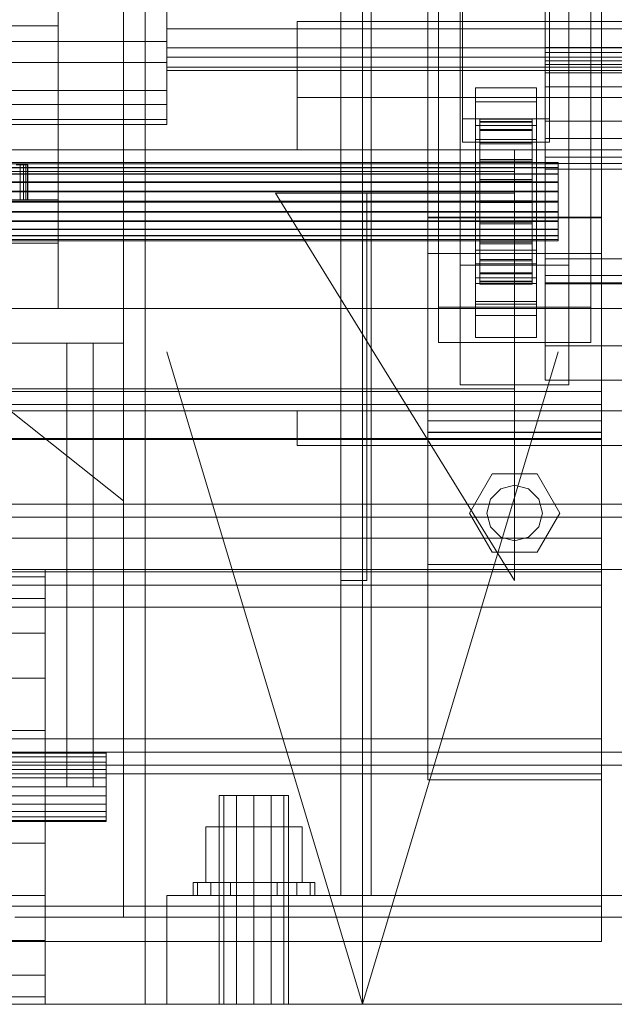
# Model space of a CAD drawing. Header units: millimetres. Extents: x -1970 to 61924, y -58230 to 6847.
# Tile 44 of 256: x 316 to 453, y -36000 to -35774. Entities that reach past the tile are written whole.
import ezdxf

# ---------------------------------------------------------------- set-up
doc = ezdxf.new("R2010")
doc.units = ezdxf.units.MM
for name, color, linetype, lineweight in [('COTAS_O', 1, 'Continuous', 0), ('COTAS_P', 1, 'Continuous', 0), ('frontal_bajante_movil', 7, 'Continuous', 0), ('frontal_briquetadora', 7, 'Continuous', 0), ('frontal_C01', 7, 'Continuous', 0), ('frontal_C02', 7, 'Continuous', 0), ('frontal_dosificador', 7, 'Continuous', 0), ('frontal_secador', 7, 'Continuous', 0)]:
    doc.layers.add(name, color=color, linetype=linetype, lineweight=lineweight)
doc.dimstyles.new('R19_100', dxfattribs={"dimtxt": 250, "dimasz": 150, "dimexe": 150, "dimexo": 80, "dimgap": 100, "dimtad": 1, "dimtih": 1, "dimtoh": 1, "dimdsep": 46, "dimcen": 0.09, "dimadec": 0, "dimazin": 0, "dimtfac": 1, "dimtdec": 4, "dimtofl": 0, "dimtmove": 0, "dimatfit": 3, "dimfxl": 1, "dimtolj": 1, "dimtzin": 0, "dimarcsym": 0})

# ---------------------------------------------------------------- blocks, each defined once
blk = doc.blocks.new('DIM_R26_51')
at = {"layer": 'COTAS_O'}
for p, q in [((-1480, -35300), (-1330, -35255)), ((490, -35300), (340, -35255)), ((-1480, -36000), (-1480, -35300)), ((-1480, -35300), (490, -35300)), ((-1480, -35300), (-1330, -35345)), ((490, -35300), (340, -35345)), ((490, -36000), (490, -35300))]:
    blk.add_line(p, q, dxfattribs=at)
blk.add_text('1970 O', height=250, dxfattribs=at).set_placement((-495, -35200))
blk = doc.blocks.new('DIM_R26_53')
at = {"layer": 'COTAS_O'}
for p, q in [((-1400, -35300), (-1250, -35255)), ((1400, -35300), (1250, -35255)), ((-1400, -36000), (-1400, -35300)), ((-1400, -35300), (1400, -35300)), ((-1400, -35300), (-1250, -35345)), ((1400, -35300), (1250, -35345)), ((1400, -36000), (1400, -35300))]:
    blk.add_line(p, q, dxfattribs=at)
blk.add_text('2800 O', height=250, dxfattribs=at).set_placement((0, -35200))
blk = doc.blocks.new('DIM_R26_54')
at = {"layer": 'COTAS_P'}
for p, q in [((-305, -34680), (395, -34680)), ((395, -34680), (350, -34830)), ((395, -36000), (395, -34680)), ((395, -34680), (440, -34830)), ((395, -36000), (350, -35850)), ((395, -36000), (440, -35850)), ((-305, -36000), (395, -36000))]:
    blk.add_line(p, q, dxfattribs=at)
blk.add_text('1320 P', height=250, rotation=90, dxfattribs=at).set_placement((295, -35340))
blk = doc.blocks.new('DIM_R26_55')
at = {"layer": 'COTAS_P'}
for p, q in [((-305, -35300), (-155, -35255)), ((345, -35300), (195, -35255)), ((-305, -36000), (-305, -35300)), ((-305, -35300), (345, -35300)), ((-305, -35300), (-155, -35345)), ((345, -35300), (195, -35345)), ((345, -36000), (345, -35300))]:
    blk.add_line(p, q, dxfattribs=at)
blk.add_text('650 P', height=250, dxfattribs=at).set_placement((20, -35200))

msp = doc.modelspace()

# ---------------------------------------------------------------- linework, layer by layer
at = {"layer": 'frontal_bajante_movil'}
for p, q in [((325, -35840), (325, -35429)), ((20, -35775), (325, -35775)), ((325, -35815), (325, -35775)), ((315.333, -35807), (316.243, -35807)), ((316.243, -35807), (316.989, -35807)), ((316.243, -35815), (316.243, -35807)), ((316.989, -35807), (317.543, -35807)), ((316.989, -35815), (316.989, -35807)), ((317.543, -35807), (317.885, -35807)), ((317.543, -35815), (317.543, -35807)), ((317.885, -35807), (318, -35807)), ((317.885, -35815), (317.885, -35807)), ((318, -35815), (318, -35807)), ((20, -35815), (325, -35815)), ((235, -35815), (325, -35815)), ((315.333, -35815), (316.243, -35815)), ((316.243, -35815), (316.989, -35815)), ((316.989, -35815), (317.543, -35815)), ((317.543, -35815), (317.885, -35815)), ((317.885, -35815), (318, -35815)), ((325, -35825), (325, -35815)), ((235, -35825), (325, -35825)), ((270, -35840), (340, -35840)), ((285, -35840), (325, -35840)), ((340, -35848), (340, -35840)), ((270, -35848), (340, -35848)), ((327, -35848), (333, -35848)), ((327, -35950), (327, -35848)), ((333, -35950), (333, -35848)), ((288, -35900), (322, -35900)), ((322, -35901.704), (322, -35900)), ((288, -35901.704), (322, -35901.704)), ((322, -35906.699), (322, -35901.704)), ((288, -35906.699), (322, -35906.699)), ((322, -35914.645), (322, -35906.699)), ((288, -35914.645), (322, -35914.645)), ((322, -35925), (322, -35914.645)), ((288, -35925), (322, -35925)), ((322, -35937.059), (322, -35925)), ((288, -35937.059), (322, -35937.059)), ((322, -35950), (322, -35937.059)), ((274, -35942), (336, -35942)), ((274, -35942.273), (336, -35942.273)), ((274, -35943.072), (336, -35943.072)), ((336, -35942.273), (336, -35942)), ((336, -35943.072), (336, -35942.273)), ((336, -35944.343), (336, -35943.072)), ((274, -35944.343), (336, -35944.343)), ((336, -35946), (336, -35944.343)), ((274, -35946), (336, -35946)), ((336, -35947.929), (336, -35946)), ((274, -35947.929), (336, -35947.929)), ((336, -35950), (274, -35950)), ((322, -35950), (288, -35950)), ((322, -35950), (322, -35962.941)), ((327, -35950), (333, -35950)), ((336, -35950), (336, -35947.929)), ((336, -35950), (336, -35952.071)), ((274, -35952.071), (336, -35952.071)), ((336, -35952.071), (336, -35954)), ((274, -35954), (336, -35954)), ((336, -35954), (336, -35955.657)), ((274, -35955.657), (336, -35955.657)), ((336, -35955.657), (336, -35956.928)), ((274, -35956.928), (336, -35956.928)), ((274, -35957.727), (336, -35957.727)), ((274, -35958), (336, -35958)), ((336, -35956.928), (336, -35957.727)), ((336, -35957.727), (336, -35958)), ((288, -35962.941), (322, -35962.941)), ((322, -35962.941), (322, -35975)), ((288, -35975), (322, -35975)), ((322, -35975), (322, -35985.355)), ((288, -35985.355), (322, -35985.355)), ((322, -35985.355), (322, -35993.301)), ((288, -35993.301), (322, -35993.301)), ((322, -35993.301), (322, -35998.296)), ((288, -35998.296), (322, -35998.296)), ((322, -35998.296), (322, -36000)), ((288, -36000), (322, -36000))]:
    msp.add_line(p, q, dxfattribs=at)
at = {"layer": 'frontal_briquetadora'}
for p, q in [((340, -35980), (340, -34950)), ((-720.639, -35041.307), (340, -35884.261)), ((340, -35884.261), (340, -35756.525)), ((315, -35980), (515, -35980)), ((340, -35980), (490, -35980)), ((315, -36000), (515, -36000))]:
    msp.add_line(p, q, dxfattribs=at)
at = {"layer": 'frontal_C01'}
for p, q in [((390, -35975), (390, -34599.343)), ((397, -35975), (397, -34599.343)), ((390, -35975), (390, -35273.382)), ((397, -35975), (397, -35273.382)), ((417.5, -35830.021), (417.5, -35348.555)), ((442.5, -35348.555), (442.5, -35830.021)), ((417.5, -35857.548), (417.5, -35376.083)), ((442.5, -35857.548), (442.5, -35376.083)), ((410, -35819.138), (410, -35616.933)), ((450, -35616.933), (450, -35819.138)), ((418, -35796.387), (418, -35644.646)), ((438, -35644.646), (438, -35796.387)), ((418, -35650.038), (418, -35801.779)), ((438, -35801.779), (438, -35650.038)), ((410, -35868.431), (410, -35666.226)), ((410, -35827.343), (410, -35666.598)), ((450, -35868.431), (450, -35666.226)), ((450, -35666.598), (450, -35827.343)), ((412.5, -35839.74), (412.5, -35681.813)), ((447.5, -35681.813), (447.5, -35839.74)), ((412.5, -35847.829), (412.5, -35689.902)), ((447.5, -35847.829), (447.5, -35689.902)), ((410, -35865.862), (410, -35705.117)), ((450, -35865.862), (450, -35705.117)), ((350, -35764.538), (350, -35778.63)), ((437, -35783.043), (437, -35765.613)), ((437, -35834.146), (437, -35766.742)), ((437, -35781.187), (437, -35766.742)), ((350, -35766.875), (350, -35775.749)), ((350, -35783.469), (350, -35770.245)), ((350, -35780.055), (350, -35772.502)), ((437, -35772.672), (437, -35789.027)), ((350, -35775.749), (350, -35782.225)), ((500, -35775.749), (350, -35775.749)), ((380, -35791.525), (380, -35774.027)), ((380, -35774.027), (480, -35774.027)), ((380, -35803.525), (380, -35774.027)), ((350, -35778.63), (-350, -35778.63)), ((350, -35778.63), (350, -35789.887)), ((350, -35784.556), (350, -35780.055)), ((500, -35780.055), (350, -35780.055)), ((437, -35828.562), (437, -35780.031)), ((437, -35780.031), (487, -35780.031)), ((437, -35785.809), (437, -35780.031)), ((350, -35782.225), (350, -35785.318)), ((500, -35782.225), (350, -35782.225)), ((487, -35781.187), (437, -35781.187)), ((437, -35781.187), (437, -35848.591)), ((350, -35783.469), (-350, -35783.469)), ((350, -35793.12), (350, -35783.469)), ((350, -35785.318), (350, -35784.556)), ((500, -35784.556), (350, -35784.556)), ((437, -35796.965), (437, -35783.043)), ((487, -35783.043), (437, -35783.043)), ((437, -35832.414), (437, -35783.883)), ((437, -35783.883), (487, -35783.883)), ((437, -35807.957), (437, -35783.883)), ((500, -35785.318), (350, -35785.318)), ((487, -35785.809), (437, -35785.809)), ((437, -35785.809), (437, -35834.34)), ((421, -35792.535), (421, -35789.3)), ((421, -35789.3), (435, -35789.3)), ((421, -35829.745), (421, -35789.3)), ((435, -35789.3), (435, -35792.535)), ((435, -35789.3), (435, -35829.745)), ((437, -35789.027), (437, -35800.964)), ((487, -35789.027), (437, -35789.027)), ((350, -35789.887), (-350, -35789.887)), ((350, -35789.887), (350, -35796.593)), ((480, -35791.525), (380, -35791.525)), ((380, -35791.525), (380, -35803.525)), ((350, -35793.12), (-350, -35793.12)), ((350, -35797.728), (350, -35793.12)), ((435, -35792.535), (421, -35792.535)), ((421, -35792.535), (421, -35832.98)), ((435, -35832.98), (435, -35792.535)), ((350, -35796.593), (-350, -35796.593)), ((350, -35797.728), (-350, -35797.728)), ((350, -35796.593), (350, -35797.728)), ((438, -35796.387), (418, -35796.387)), ((418, -35796.387), (418, -35801.779)), ((421, -35801.163), (421, -35797.928)), ((421, -35797.928), (435, -35797.928)), ((421, -35838.372), (421, -35797.928)), ((422, -35806.454), (422, -35796.455)), ((422, -35796.455), (422, -35797.047)), ((422, -35796.455), (434, -35796.455)), ((422, -35797.157), (422, -35796.455)), ((422, -35806.735), (422, -35797.047)), ((422, -35797.047), (422, -35798.894)), ((422, -35797.047), (434, -35797.047)), ((422, -35806.787), (422, -35797.157)), ((422, -35797.157), (434, -35797.157)), ((422, -35799.107), (422, -35797.157)), ((434, -35797.047), (434, -35796.455)), ((434, -35796.455), (434, -35806.454)), ((434, -35796.455), (434, -35797.157)), ((434, -35798.894), (434, -35797.047)), ((434, -35797.047), (434, -35806.735)), ((434, -35797.157), (434, -35806.787)), ((434, -35797.157), (434, -35799.107)), ((435, -35797.928), (435, -35801.163)), ((435, -35797.928), (435, -35838.372)), ((437, -35805.259), (437, -35796.965)), ((487, -35796.965), (437, -35796.965)), ((438, -35801.779), (438, -35796.387)), ((422, -35807.61), (422, -35798.894)), ((422, -35798.894), (422, -35801.869)), ((422, -35798.894), (434, -35798.894)), ((422, -35807.71), (422, -35799.107)), ((422, -35799.107), (434, -35799.107)), ((422, -35802.17), (422, -35799.107)), ((434, -35801.869), (434, -35798.894)), ((434, -35798.894), (434, -35807.61)), ((434, -35799.107), (434, -35807.71)), ((434, -35799.107), (434, -35802.17)), ((418, -35801.779), (438, -35801.779)), ((435, -35801.163), (421, -35801.163)), ((421, -35801.163), (421, -35841.608)), ((422, -35809.019), (422, -35801.869)), ((422, -35801.869), (422, -35805.77)), ((422, -35801.869), (434, -35801.869)), ((422, -35809.161), (422, -35802.17)), ((422, -35802.17), (434, -35802.17)), ((422, -35806.139), (422, -35802.17)), ((434, -35805.77), (434, -35801.869)), ((434, -35801.869), (434, -35809.019)), ((434, -35802.17), (434, -35809.161)), ((434, -35802.17), (434, -35806.139)), ((435, -35841.608), (435, -35801.163)), ((437, -35800.964), (437, -35806.664)), ((487, -35800.964), (437, -35800.964)), ((430, -35803.525), (-430, -35803.525)), ((380, -35803.525), (480, -35803.525)), ((430, -35803.525), (430, -35808.525)), ((-440, -35806.454), (440, -35806.454)), ((-440, -35806.735), (440, -35806.735)), ((-440, -35806.787), (440, -35806.787)), ((422, -35810.867), (422, -35805.77)), ((422, -35805.77), (422, -35810.331)), ((422, -35805.77), (434, -35805.77)), ((422, -35811.041), (422, -35806.139)), ((422, -35806.139), (434, -35806.139)), ((422, -35810.742), (422, -35806.139)), ((422, -35806.735), (422, -35806.454)), ((434, -35806.454), (422, -35806.454)), ((422, -35806.454), (422, -35806.787)), ((422, -35807.61), (422, -35806.735)), ((434, -35806.735), (422, -35806.735)), ((434, -35806.787), (422, -35806.787)), ((422, -35806.787), (422, -35807.71)), ((434, -35810.331), (434, -35805.77)), ((434, -35805.77), (434, -35810.867)), ((434, -35806.139), (434, -35811.041)), ((434, -35806.139), (434, -35810.742)), ((434, -35806.454), (434, -35806.735)), ((434, -35806.787), (434, -35806.454)), ((434, -35806.735), (434, -35807.61)), ((434, -35807.71), (434, -35806.787)), ((437, -35806.664), (437, -35805.259)), ((487, -35805.259), (437, -35805.259)), ((487, -35806.664), (437, -35806.664)), ((440, -35806.735), (440, -35806.454)), ((440, -35806.454), (440, -35806.787)), ((440, -35807.61), (440, -35806.735)), ((440, -35806.787), (440, -35807.71)), ((-440, -35807.61), (440, -35807.61)), ((-440, -35807.71), (440, -35807.71)), ((-440, -35809.019), (440, -35809.019)), ((-440, -35809.161), (440, -35809.161)), ((430, -35808.525), (-430, -35808.525)), ((422, -35809.019), (422, -35807.61)), ((434, -35807.61), (422, -35807.61)), ((434, -35807.71), (422, -35807.71)), ((422, -35807.71), (422, -35809.161)), ((422, -35810.867), (422, -35809.019)), ((434, -35809.019), (422, -35809.019)), ((434, -35809.161), (422, -35809.161)), ((422, -35809.161), (422, -35811.041)), ((430, -35808.525), (430, -35858.525)), ((434, -35807.61), (434, -35809.019)), ((434, -35809.161), (434, -35807.71)), ((434, -35809.019), (434, -35810.867)), ((434, -35811.041), (434, -35809.161)), ((487, -35807.957), (437, -35807.957)), ((437, -35807.957), (437, -35856.488)), ((440, -35809.019), (440, -35807.61)), ((440, -35807.71), (440, -35809.161)), ((440, -35810.867), (440, -35809.019)), ((440, -35809.161), (440, -35811.041)), ((-440, -35810.867), (440, -35810.867)), ((-440, -35811.041), (440, -35811.041)), ((422, -35810.331), (422, -35813.027)), ((434, -35810.331), (422, -35810.331)), ((422, -35810.331), (422, -35815.241)), ((422, -35813.222), (422, -35810.742)), ((422, -35810.742), (434, -35810.742)), ((422, -35815.666), (422, -35810.742)), ((422, -35813.027), (422, -35810.867)), ((434, -35810.867), (422, -35810.867)), ((434, -35811.041), (422, -35811.041)), ((422, -35811.041), (422, -35813.222)), ((434, -35813.027), (434, -35810.331)), ((434, -35815.241), (434, -35810.331)), ((434, -35810.742), (434, -35813.222)), ((434, -35810.742), (434, -35815.666)), ((434, -35810.867), (434, -35813.027)), ((434, -35813.222), (434, -35811.041)), ((440, -35813.027), (440, -35810.867)), ((440, -35811.041), (440, -35813.222)), ((440, -35813.027), (-440, -35813.027)), ((-440, -35813.222), (440, -35813.222)), ((430, -35902.568), (375, -35813.525)), ((375, -35813.525), (430, -35813.525)), ((390, -35902.568), (390, -35813.525)), ((390, -35813.525), (396, -35813.525)), ((396, -35902.568), (396, -35813.525)), ((422, -35813.027), (434, -35813.027)), ((422, -35815.353), (422, -35813.027)), ((434, -35813.222), (422, -35813.222)), ((422, -35813.222), (422, -35815.554)), ((430, -35813.525), (430, -35902.568)), ((434, -35813.027), (434, -35815.353)), ((434, -35815.554), (434, -35813.222)), ((440, -35815.353), (440, -35813.027)), ((440, -35813.222), (440, -35815.554)), ((-440, -35815.353), (440, -35815.353)), ((-440, -35815.554), (440, -35815.554)), ((422, -35815.353), (422, -35815.241)), ((422, -35815.241), (422, -35820.166)), ((422, -35815.241), (434, -35815.241)), ((422, -35817.686), (422, -35815.353)), ((434, -35815.353), (422, -35815.353)), ((422, -35815.554), (422, -35815.666)), ((434, -35815.554), (422, -35815.554)), ((422, -35815.554), (422, -35817.88)), ((422, -35815.666), (434, -35815.666)), ((422, -35820.576), (422, -35815.666)), ((434, -35820.166), (434, -35815.241)), ((434, -35815.241), (434, -35815.353)), ((434, -35815.353), (434, -35817.686)), ((434, -35815.666), (434, -35815.554)), ((434, -35817.88), (434, -35815.554)), ((434, -35815.666), (434, -35820.576)), ((440, -35817.686), (440, -35815.353)), ((440, -35815.554), (440, -35817.88)), ((-440, -35817.686), (440, -35817.686)), ((-440, -35817.88), (440, -35817.88)), ((422, -35819.866), (422, -35817.686)), ((422, -35817.686), (422, -35820.166)), ((434, -35817.686), (422, -35817.686)), ((422, -35817.88), (422, -35820.576)), ((434, -35817.88), (422, -35817.88)), ((422, -35817.88), (422, -35820.041)), ((434, -35820.166), (434, -35817.686)), ((434, -35817.686), (434, -35819.866)), ((434, -35820.576), (434, -35817.88)), ((434, -35820.041), (434, -35817.88)), ((440, -35819.866), (440, -35817.686)), ((440, -35817.88), (440, -35820.041)), ((-440, -35819.866), (440, -35819.866)), ((-440, -35820.041), (440, -35820.041)), ((450, -35819.005), (410, -35819.005)), ((410, -35819.005), (410, -35868.564)), ((410, -35898.861), (410, -35819.005)), ((410, -35868.431), (410, -35819.138)), ((410, -35819.138), (450, -35819.138)), ((422, -35821.746), (422, -35819.866)), ((422, -35819.866), (422, -35824.769)), ((434, -35819.866), (422, -35819.866)), ((422, -35820.041), (422, -35825.137)), ((434, -35820.041), (422, -35820.041)), ((422, -35820.041), (422, -35821.889)), ((422, -35820.166), (422, -35824.769)), ((422, -35820.166), (434, -35820.166)), ((422, -35820.576), (434, -35820.576)), ((422, -35825.137), (422, -35820.576)), ((434, -35824.769), (434, -35819.866)), ((434, -35819.866), (434, -35821.746)), ((434, -35825.137), (434, -35820.041)), ((434, -35821.889), (434, -35820.041)), ((434, -35824.769), (434, -35820.166)), ((434, -35820.576), (434, -35825.137)), ((440, -35821.746), (440, -35819.866)), ((440, -35820.041), (440, -35821.889)), ((450, -35868.564), (450, -35819.005)), ((450, -35819.005), (450, -35898.861)), ((450, -35819.138), (450, -35868.431)), ((-440, -35821.746), (440, -35821.746)), ((-440, -35821.889), (440, -35821.889)), ((-440, -35823.197), (440, -35823.197)), ((-440, -35823.298), (440, -35823.298)), ((422, -35823.197), (422, -35821.746)), ((422, -35821.746), (422, -35828.738)), ((434, -35821.746), (422, -35821.746)), ((422, -35821.889), (422, -35829.038)), ((434, -35821.889), (422, -35821.889)), ((422, -35821.889), (422, -35823.298)), ((422, -35824.12), (422, -35823.197)), ((422, -35823.197), (422, -35831.801)), ((434, -35823.197), (422, -35823.197)), ((422, -35823.298), (422, -35832.014)), ((434, -35823.298), (422, -35823.298)), ((422, -35823.298), (422, -35824.173)), ((434, -35828.738), (434, -35821.746)), ((434, -35821.746), (434, -35823.197)), ((434, -35829.038), (434, -35821.889)), ((434, -35823.298), (434, -35821.889)), ((434, -35831.801), (434, -35823.197)), ((434, -35823.197), (434, -35824.12)), ((434, -35832.014), (434, -35823.298)), ((434, -35824.173), (434, -35823.298)), ((440, -35823.197), (440, -35821.746)), ((440, -35821.889), (440, -35823.298)), ((440, -35824.12), (440, -35823.197)), ((440, -35823.298), (440, -35824.173)), ((-440, -35824.12), (440, -35824.12)), ((-440, -35824.173), (440, -35824.173)), ((-440, -35824.453), (440, -35824.453)), ((422, -35824.453), (422, -35824.12)), ((422, -35824.12), (422, -35833.75)), ((434, -35824.12), (422, -35824.12)), ((422, -35824.173), (422, -35833.86)), ((434, -35824.173), (422, -35824.173)), ((422, -35824.173), (422, -35824.453)), ((422, -35824.453), (422, -35834.453)), ((434, -35824.453), (422, -35824.453)), ((422, -35824.769), (422, -35828.738)), ((422, -35824.769), (434, -35824.769)), ((422, -35825.137), (434, -35825.137)), ((422, -35829.038), (422, -35825.137)), ((434, -35833.75), (434, -35824.12)), ((434, -35824.12), (434, -35824.453)), ((434, -35833.86), (434, -35824.173)), ((434, -35824.453), (434, -35824.173)), ((434, -35834.453), (434, -35824.453)), ((434, -35828.738), (434, -35824.769)), ((434, -35825.137), (434, -35829.038)), ((440, -35824.453), (440, -35824.12)), ((440, -35824.173), (440, -35824.453)), ((410, -35865.862), (410, -35827.343)), ((410, -35827.343), (450, -35827.343)), ((421, -35838.988), (421, -35826.586)), ((421, -35826.586), (435, -35826.586)), ((421, -35834.29), (421, -35826.586)), ((435, -35826.586), (435, -35838.988)), ((435, -35826.586), (435, -35834.29)), ((450, -35827.343), (450, -35865.862)), ((417.5, -35857.548), (417.5, -35830.021)), ((417.5, -35830.021), (442.5, -35830.021)), ((435, -35829.745), (421, -35829.745)), ((421, -35829.745), (421, -35832.98)), ((422, -35828.738), (422, -35831.801)), ((422, -35828.738), (434, -35828.738)), ((422, -35829.038), (434, -35829.038)), ((422, -35832.014), (422, -35829.038)), ((434, -35831.801), (434, -35828.738)), ((434, -35829.038), (434, -35832.014)), ((435, -35832.98), (435, -35829.745)), ((487, -35828.562), (437, -35828.562)), ((437, -35828.562), (437, -35834.34)), ((442.5, -35830.021), (442.5, -35857.548)), ((422, -35831.801), (422, -35833.75)), ((422, -35831.801), (434, -35831.801)), ((422, -35832.014), (434, -35832.014)), ((422, -35833.86), (422, -35832.014)), ((434, -35833.75), (434, -35831.801)), ((434, -35832.014), (434, -35833.86)), ((421, -35832.98), (435, -35832.98)), ((435, -35834.29), (421, -35834.29)), ((421, -35834.29), (421, -35846.692)), ((422, -35833.75), (422, -35834.453)), ((422, -35833.75), (434, -35833.75)), ((422, -35833.86), (434, -35833.86)), ((422, -35834.453), (422, -35833.86)), ((422, -35834.453), (434, -35834.453)), ((434, -35834.453), (434, -35833.75)), ((434, -35833.86), (434, -35834.453)), ((435, -35846.692), (435, -35834.29)), ((487, -35832.414), (437, -35832.414)), ((437, -35832.414), (437, -35856.488)), ((487, -35834.146), (437, -35834.146)), ((437, -35834.146), (437, -35848.591)), ((437, -35834.34), (487, -35834.34)), ((435, -35838.372), (421, -35838.372)), ((421, -35838.372), (421, -35841.608)), ((435, -35838.988), (421, -35838.988)), ((421, -35838.988), (421, -35846.692)), ((435, -35841.608), (435, -35838.372)), ((435, -35846.692), (435, -35838.988)), ((447.5, -35839.74), (412.5, -35839.74)), ((412.5, -35839.74), (412.5, -35847.829)), ((447.5, -35847.829), (447.5, -35839.74)), ((421, -35841.608), (435, -35841.608)), ((412.5, -35847.829), (447.5, -35847.829)), ((421, -35846.692), (435, -35846.692)), ((437, -35848.591), (487, -35848.591)), ((437, -35856.488), (487, -35856.488)), ((-450, -35859.113), (450, -35859.113)), ((430, -35858.525), (-430, -35858.525)), ((442.5, -35857.548), (417.5, -35857.548)), ((430, -35858.525), (430, -35863.525)), ((450, -35859.113), (450, -35869.898)), ((450, -35859.113), (450, -35892.817)), ((-450, -35862.083), (450, -35862.083)), ((430, -35863.525), (-430, -35863.525)), ((380, -35863.525), (480, -35863.525)), ((380, -35871.525), (380, -35863.525)), ((450, -35862.083), (450, -35870.172)), ((450, -35862.083), (450, -35900.602)), ((450, -35865.862), (410, -35865.862)), ((450, -35868.431), (410, -35868.431)), ((410, -35868.564), (450, -35868.564)), ((410, -35948.419), (410, -35868.564)), ((450, -35948.419), (450, -35868.564)), ((450, -35869.898), (-450, -35869.898)), ((450, -35870.172), (-450, -35870.172)), ((450, -35903.602), (450, -35869.898)), ((450, -35908.69), (450, -35870.172)), ((380, -35871.525), (480, -35871.525)), ((390, -35871.525), (397, -35871.525)), ((390, -35975), (390, -35871.525)), ((397, -35975), (397, -35871.525)), ((397, -35871.525), (463, -35871.525)), ((419.6, -35887.046), (424.8, -35878.04)), ((424.8, -35878.04), (435.2, -35878.04)), ((435.2, -35878.04), (440.4, -35887.046)), ((424.457, -35883.846), (426.8, -35881.504)), ((426.8, -35881.504), (430, -35880.646)), ((430, -35880.646), (433.2, -35881.504)), ((433.2, -35881.504), (435.543, -35883.846)), ((423.6, -35887.046), (424.457, -35883.846)), ((435.543, -35883.846), (436.4, -35887.046)), ((424.8, -35896.053), (419.6, -35887.046)), ((424.457, -35890.246), (423.6, -35887.046)), ((440.4, -35887.046), (435.2, -35896.053)), ((436.4, -35887.046), (435.543, -35890.246)), ((426.8, -35892.589), (424.457, -35890.246)), ((435.543, -35890.246), (433.2, -35892.589)), ((450, -35892.817), (-450, -35892.817)), ((430, -35893.446), (426.8, -35892.589)), ((433.2, -35892.589), (430, -35893.446)), ((450, -35903.602), (450, -35892.817)), ((435.2, -35896.053), (424.8, -35896.053)), ((410, -35948.419), (410, -35898.861)), ((410, -35898.861), (450, -35898.861)), ((450, -35898.861), (450, -35948.419)), ((450, -35900.602), (-450, -35900.602)), ((396, -35902.568), (390, -35902.568)), ((450, -35908.69), (450, -35900.602)), ((-450, -35903.602), (450, -35903.602)), ((-450, -35908.69), (450, -35908.69)), ((-450, -35938.924), (450, -35938.924)), ((450, -35938.924), (450, -35947.012)), ((450, -35938.924), (450, -35977.442)), ((450, -35947.012), (-450, -35947.012)), ((450, -35985.531), (450, -35947.012)), ((450, -35948.419), (410, -35948.419)), ((363.072, -35952), (362, -35952)), ((362, -36000), (362, -35952)), ((366, -35952), (363.072, -35952)), ((363.072, -36000), (363.072, -35952)), ((370, -35952), (366, -35952)), ((366, -36000), (366, -35952)), ((370, -35952), (374, -35952)), ((370, -35952), (370, -36000)), ((374, -35952), (376.928, -35952)), ((374, -36000), (374, -35952)), ((376.928, -35952), (378, -35952)), ((376.928, -36000), (376.928, -35952)), ((378, -36000), (378, -35952)), ((370, -35959.2), (358.915, -35959.2)), ((358.915, -35972), (358.915, -35959.2)), ((370, -35959.2), (381.085, -35959.2)), ((370, -35959.2), (370, -35972)), ((381.085, -35972), (381.085, -35959.2)), ((357.066, -35972), (356, -35972)), ((356, -35975), (356, -35972)), ((360.101, -35972), (357.066, -35972)), ((357.066, -35975), (357.066, -35972)), ((358.915, -35972), (370, -35972)), ((364.642, -35972), (360.101, -35972)), ((360.101, -35975), (360.101, -35972)), ((370, -35972), (364.642, -35972)), ((364.642, -35975), (364.642, -35972)), ((370, -35972), (375.358, -35972)), ((370, -35972), (370, -35975)), ((370, -35972), (381.085, -35972)), ((375.358, -35972), (379.899, -35972)), ((375.358, -35975), (375.358, -35972)), ((379.899, -35972), (382.934, -35972)), ((379.899, -35975), (379.899, -35972)), ((382.934, -35972), (384, -35972)), ((382.934, -35975), (382.934, -35972)), ((384, -35975), (384, -35972)), ((350, -35975), (510, -35975)), ((350, -36000), (350, -35975)), ((357.066, -35975), (356, -35975)), ((360.101, -35975), (357.066, -35975)), ((364.642, -35975), (360.101, -35975)), ((364.642, -35975), (370, -35975)), ((370, -35975), (375.358, -35975)), ((375.358, -35975), (379.899, -35975)), ((379.899, -35975), (382.934, -35975)), ((382.934, -35975), (384, -35975)), ((390, -35975), (397, -35975)), ((397, -35975), (463, -35975)), ((450, -35977.442), (-450, -35977.442)), ((450, -35985.531), (450, -35977.442)), ((-450, -35985.531), (450, -35985.531)), ((350, -36000), (510, -36000)), ((363.072, -36000), (362, -36000)), ((366, -36000), (363.072, -36000)), ((366, -36000), (370, -36000)), ((370, -36000), (374, -36000)), ((374, -36000), (376.928, -36000)), ((376.928, -36000), (378, -36000))]:
    msp.add_line(p, q, dxfattribs=at)
at = {"layer": 'frontal_C02'}
for p, q in [((390, -35975), (390, -33530.372)), ((397, -35975), (397, -33530.372)), ((390, -35975), (390, -34035.57)), ((397, -35975), (397, -34035.57)), ((390, -35975), (390, -34840.309)), ((397, -35975), (397, -34840.309)), ((390, -35975), (390, -35605.585)), ((397, -35975), (397, -35605.585)), ((363.072, -35952), (362, -35952)), ((362, -36000), (362, -35952)), ((366, -35952), (363.072, -35952)), ((363.072, -36000), (363.072, -35952)), ((370, -35952), (366, -35952)), ((366, -36000), (366, -35952)), ((370, -35952), (374, -35952)), ((370, -35952), (370, -36000)), ((374, -35952), (376.928, -35952)), ((374, -36000), (374, -35952)), ((376.928, -35952), (378, -35952)), ((376.928, -36000), (376.928, -35952)), ((378, -36000), (378, -35952)), ((370, -35959.2), (358.915, -35959.2)), ((358.915, -35972), (358.915, -35959.2)), ((370, -35959.2), (381.085, -35959.2)), ((370, -35959.2), (370, -35972)), ((381.085, -35972), (381.085, -35959.2)), ((357.066, -35972), (356, -35972)), ((356, -35975), (356, -35972)), ((360.101, -35972), (357.066, -35972)), ((357.066, -35975), (357.066, -35972)), ((358.915, -35972), (370, -35972)), ((364.642, -35972), (360.101, -35972)), ((360.101, -35975), (360.101, -35972)), ((370, -35972), (364.642, -35972)), ((364.642, -35975), (364.642, -35972)), ((370, -35972), (375.358, -35972)), ((370, -35972), (370, -35975)), ((370, -35972), (381.085, -35972)), ((375.358, -35972), (379.899, -35972)), ((375.358, -35975), (375.358, -35972)), ((379.899, -35972), (382.934, -35972)), ((379.899, -35975), (379.899, -35972)), ((382.934, -35972), (384, -35972)), ((382.934, -35975), (382.934, -35972)), ((384, -35975), (384, -35972)), ((350, -35975), (510, -35975)), ((350, -36000), (350, -35975)), ((357.066, -35975), (356, -35975)), ((360.101, -35975), (357.066, -35975)), ((364.642, -35975), (360.101, -35975)), ((364.642, -35975), (370, -35975)), ((370, -35975), (375.358, -35975)), ((375.358, -35975), (379.899, -35975)), ((379.899, -35975), (382.934, -35975)), ((382.934, -35975), (384, -35975)), ((390, -35975), (397, -35975)), ((397, -35975), (463, -35975)), ((350, -36000), (510, -36000)), ((363.072, -36000), (362, -36000)), ((366, -36000), (363.072, -36000)), ((366, -36000), (370, -36000)), ((370, -36000), (374, -36000)), ((374, -36000), (376.928, -36000)), ((376.928, -36000), (378, -36000))]:
    msp.add_line(p, q, dxfattribs=at)
at = {"layer": 'frontal_dosificador'}
for p, q in [((-770, -35840), (770, -35840)), ((-770, -35900), (770, -35900))]:
    msp.add_line(p, q, dxfattribs=at)
at = {"layer": 'frontal_secador'}
for p, q in [((-1265, -35885), (1265, -35885)), ((-1265, -35888), (1265, -35888)), ((-1265, -35942), (1265, -35942)), ((-1265, -35945), (1265, -35945)), ((-1400, -36000), (1400, -36000))]:
    msp.add_line(p, q, dxfattribs=at)

# ---------------------------------------------------------------- dimensions: what is measured, and where the dimension line sits
at = {"layer": 'COTAS_O'}
for p1, p2, picture, middle in [((-1480, -36000), (490, -36000), 'DIM_R26_51', (-495, -35300)), ((-1400, -36000), (1400, -36000), 'DIM_R26_53', (0, -35300))]:
    dim = msp.add_aligned_dim(p1=p1, p2=p2, distance=700, text='<> O', dimstyle='R19_100', dxfattribs=at)
    dim.commit()
    dim.dimension.update_dxf_attribs({"geometry": picture, "text_midpoint": middle})
at = {"layer": 'COTAS_P'}
for p2, distance, picture, middle in [((-305, -34680), -700, 'DIM_R26_54', (395, -35340)), ((345, -36000), 700, 'DIM_R26_55', (20, -35300))]:
    dim = msp.add_aligned_dim(p1=(-305, -36000), p2=p2, distance=distance, text='<> P', dimstyle='R19_100', dxfattribs=at)
    dim.commit()
    dim.dimension.update_dxf_attribs({"geometry": picture, "text_midpoint": middle})

doc.saveas('drawing.dxf')
